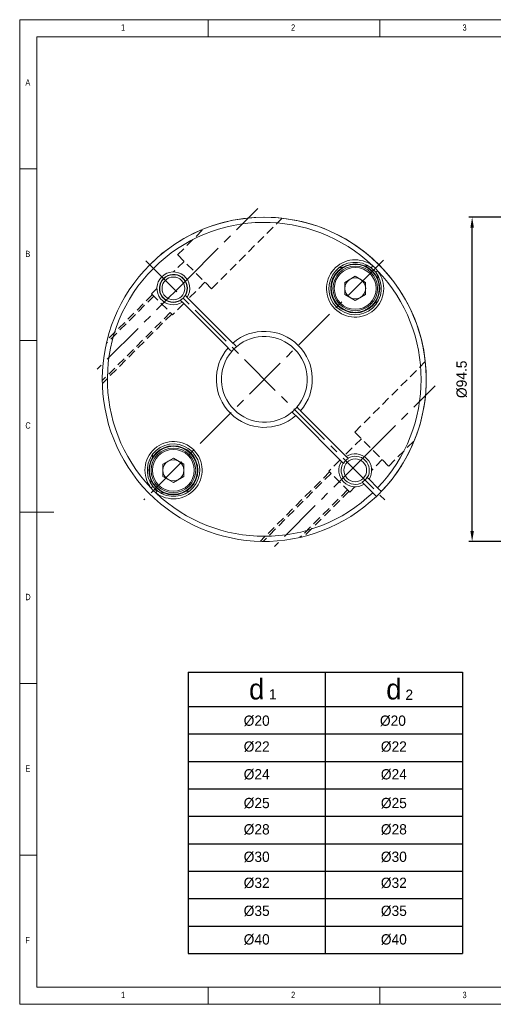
# Model space of a CAD drawing. Header units: millimetres. Extents: x 5 to 415, y 5 to 292.
# Tile 1 of 3: x 5 to 143, y 5 to 292. Entities that reach past the tile are written whole.
import ezdxf

# ---------------------------------------------------------------- set-up
doc = ezdxf.new("R2010")
doc.units = ezdxf.units.MM
doc.header["$LTSCALE"] = 2
doc.header["$PDSIZE"] = -1
doc.linetypes.add('CENTER', pattern=[10.16, 6.35, -1.27, 1.27, -1.27])
doc.linetypes.add('HIDDEN', pattern=[1.905, 1.27, -0.635])
doc.styles.add('SLDTEXTSTYLE0', font='TXT', dxfattribs={"width": 0.75})
doc.dimstyles.new('ISO-25', dxfattribs={"dimtxt": 2.5, "dimasz": 2.5, "dimexe": 1.25, "dimexo": 0.625, "dimtad": 1, "dimtxsty": 'Standard', "dimcen": 2.5, "dimadec": 0, "dimazin": 0, "dimtfac": 1, "dimtmove": 0, "dimatfit": 3, "dimfxl": 0, "dimarcsym": 0})

# ---------------------------------------------------------------- blocks, each defined once
blk = doc.blocks.new('*D6')
at = {"color": 1, "lineweight": -2}
for p, q in [((162.27, 234.42), (135.97, 234.42)), ((136.97, 142.92), (136.97, 231.42)), ((162.27, 139.92), (135.97, 139.92))]:
    blk.add_line(p, q, dxfattribs=at)
at = {"color": 1}
for points in [[(136.47, 231.42), (137.47, 231.42), (136.97, 234.42)], [(136.47, 142.92), (137.47, 142.92), (136.97, 139.92)]]:
    blk.add_solid(points, dxfattribs=at)
at = {"layer": 'Defpoints', "color": 0}
for p in [(136.97, 234.42), (163.27, 234.42), (163.27, 139.92)]:
    blk.add_point(p, dxfattribs=at)
at = {"color": 0, "insert": (133.95, 187.17), "char_height": 3, "attachment_point": 5, "rotation": 90}
blk.add_mtext('%%C94.5', dxfattribs=at)

msp = doc.modelspace()

# ---------------------------------------------------------------- linework, layer by layer
at = {"color": 7, "linetype": 'Continuous', "lineweight": 0}
for p, q in [((415, 292), (5, 292)), ((5, 292), (5, 5)), ((60, 287), (60, 292)), ((110, 292), (110, 287)), ((410, 287), (10, 287)), ((10, 287), (10, 10)), ((10, 248.5), (5, 248.5)), ((5, 198.5), (10, 198.5)), ((5, 148.5), (15, 148.5)), ((5, 98.5), (10, 98.5)), ((10, 48.5), (5, 48.5)), ((10, 10), (227.8, 10)), ((60, 5), (60, 10)), ((110, 10), (110, 5)), ((5, 5), (415, 5))]:
    msp.add_line(p, q, dxfattribs=at)
at = {"color": 1, "linetype": 'CENTER'}
for p, q in [((53.9, 216.4), (74.45, 236.96)), ((41.84, 221.68), (111.48, 152.04)), ((109.76, 220.58), (111.08, 221.9)), ((109.76, 220.58), (41.22, 152.04)), ((53.9, 216.4), (27.62, 190.13)), ((105.59, 164.72), (126.14, 185.27)), ((105.59, 164.72), (79.31, 138.44))]:
    msp.add_line(p, q, dxfattribs=at)
at = {"color": 5, "linetype": 'HIDDEN'}
for p, q in [((60.96, 213.56), (81.53, 234.13)), ((51.06, 223.46), (58.53, 230.93)), ((52.97, 221.55), (49.9, 218.48)), ((60.96, 213.56), (51.06, 223.46)), ((59.05, 215.47), (54.26, 210.68)), ((45.03, 213.62), (43.49, 212.08)), ((44.13, 211.44), (30.26, 197.57)), ((43.71, 211.86), (30.52, 198.68)), ((43.49, 212.08), (49.57, 206)), ((52.84, 209.26), (49.57, 206)), ((48.94, 206.63), (29.1, 186.8)), ((49.36, 206.21), (29.11, 185.96)), ((102.74, 171.78), (123.31, 192.35)), ((104.65, 169.87), (99.86, 165.07)), ((102.74, 171.78), (112.64, 161.88)), ((112.64, 161.88), (120.11, 169.34)), ((98.44, 163.66), (95.18, 160.39)), ((110.73, 163.79), (107.67, 160.72)), ((95.39, 160.18), (75.14, 139.93)), ((95.81, 159.76), (75.98, 139.92)), ((101.26, 154.31), (95.18, 160.39)), ((102.8, 155.85), (101.26, 154.31)), ((100.62, 154.95), (86.75, 141.08)), ((101.05, 154.52), (87.86, 141.34))]:
    msp.add_line(p, q, dxfattribs=at)
at = {"color": 7, "linetype": 'Continuous', "lineweight": 15}
for p, q in [((107.98, 220.22), (107.55, 219.67)), ((108.85, 218.37), (107.55, 219.67)), ((108.85, 218.37), (109.4, 218.8)), ((102.87, 217.2), (99.82, 215.44)), ((99.82, 215.44), (99.82, 211.93)), ((102.87, 217.2), (105.91, 215.44)), ((105.91, 211.93), (105.91, 215.44)), ((52.45, 209.66), (65.77, 196.34)), ((67.18, 197.75), (53.86, 211.07)), ((102.87, 210.17), (99.82, 211.93)), ((105.91, 211.93), (102.87, 210.17)), ((100.25, 164.68), (86.93, 178)), ((85.52, 176.59), (98.84, 163.26)), ((49.83, 164.17), (46.79, 162.41)), ((49.83, 164.17), (52.88, 162.41)), ((100.76, 164.17), (100.25, 164.68)), ((46.79, 162.41), (46.79, 158.89)), ((52.88, 158.89), (52.88, 162.41)), ((98.84, 163.26), (99.35, 162.76)), ((49.83, 157.13), (46.79, 158.89)), ((52.88, 158.89), (49.83, 157.13)), ((106.38, 158.55), (106.31, 158.62)), ((106.89, 158.04), (106.38, 158.55)), ((109.4, 155.53), (106.89, 158.04)), ((43.85, 155.97), (43.29, 155.54)), ((43.85, 155.97), (45.15, 154.66)), ((104.9, 157.21), (104.97, 157.13)), ((104.97, 157.13), (105.48, 156.63)), ((105.48, 156.63), (107.98, 154.12)), ((44.72, 154.11), (45.15, 154.66))]:
    msp.add_line(p, q, dxfattribs=at)
for p, q in [((54.13, 101.82), (134.13, 101.82)), ((54.13, 101.82), (54.13, 19.82)), ((134.13, 101.82), (134.13, 19.82))]:
    msp.add_line(p, q)
at = {"color": 0}
for p, q in [((94.13, 101.82), (94.13, 19.82)), ((54.13, 91.82), (134.13, 91.82)), ((54.13, 83.82), (134.13, 83.82)), ((54.13, 75.82), (134.13, 75.82)), ((54.13, 67.82), (134.13, 67.82)), ((54.13, 59.82), (134.13, 59.82)), ((54.13, 51.82), (134.13, 51.82)), ((54.13, 43.82), (134.13, 43.82)), ((54.13, 35.82), (134.13, 35.82)), ((54.13, 27.82), (134.13, 27.82)), ((54.13, 19.82), (134.13, 19.82))]:
    msp.add_line(p, q, dxfattribs=at)
at = {"color": 7, "linetype": 'Continuous', "lineweight": 15, "flags": 128}
for points in [[(107.98, 220.22), (108.77, 219.58), (109.4, 218.8)], [(51.94, 210.17), (52.14, 209.96), (52.45, 209.66)], [(53.86, 211.07), (53.56, 211.38), (53.35, 211.58)], [(65.77, 196.34), (65.91, 196.2), (66.12, 195.98), (66.44, 195.67), (66.67, 195.43), (66.81, 195.3), (66.83, 195.27)], [(68.25, 196.69), (68.25, 196.69), (68.18, 196.75), (68.01, 196.92), (67.74, 197.19), (67.54, 197.39), (67.19, 197.75), (67.18, 197.75)], [(86.93, 178), (86.87, 178.06), (86.52, 178.41), (86.22, 178.71), (86, 178.94), (85.91, 179.02), (85.87, 179.07)], [(84.45, 177.65), (84.46, 177.65), (84.5, 177.61), (84.65, 177.45), (84.91, 177.2), (85.23, 176.87), (85.52, 176.59)], [(44.72, 154.11), (43.93, 154.75), (43.29, 155.54)], [(110.46, 154.47), (110.46, 154.47), (110.39, 154.54), (110.21, 154.72), (109.94, 154.99), (109.6, 155.33), (109.4, 155.53)], [(107.98, 154.12), (108.32, 153.78), (108.63, 153.47), (108.88, 153.23), (109.02, 153.09), (109.05, 153.06)]]:
    msp.add_lwpolyline(points, dxfattribs=at)
at = {"color": 7, "linetype": 'Continuous', "lineweight": 15}
for centre, radius in [((102.87, 213.68), 7.15), ((102.87, 213.68), 7), ((102.87, 213.68), 6.1), ((49.83, 160.65), 7.15), ((49.83, 160.65), 7), ((49.83, 160.65), 6.1)]:
    msp.add_circle(centre, radius, dxfattribs=at)
at = {"color": 7, "linetype": 'Continuous', "lineweight": 15, "extrusion": (1.22461e-16, -1.47911e-31, -1)}
for centre in [(-102.87, 213.68), (-49.83, 160.65)]:
    msp.add_circle(centre, 6.5, dxfattribs=at)
at = {"color": 7, "linetype": 'Continuous', "lineweight": 15, "extrusion": (7.18284e-17, -3.51282e-17, -1)}
msp.add_circle((-49.83, 213.68), 3.31, dxfattribs=at)
at = {"color": 7, "linetype": 'Continuous', "lineweight": 15, "extrusion": (0, 0, -1)}
msp.add_circle((-102.87, 160.65), 3.31, dxfattribs=at)
at = {"color": 7, "linetype": 'Continuous', "lineweight": 15}
for centre, radius, start, end in [((76.35, 187.17), 47.25, 316.2127, 313.7873), ((76.35, 187.17), 45.75, 46.263, 223.737), ((76.35, 187.17), 47.25, 313.7873, 135), ((102.83, 213.65), 8.35, 51.9364, 38.0636), ((102.83, 213.65), 7.65, 51.9364, 38.0636), ((49.83, 213.68), 4.8, 327.0247, 302.9753), ((76.35, 616.19), 397.02, 273.1624, 273.3016), ((76.35, 616.19), 397.02, 274.2366, 274.2547), ((106.03, 217.28), 3, 74.1799, 94.2547), ((76.35, 187.17), 45.75, 316.2525, 43.737), ((49.83, 213.68), 4.1, 329.117, 300.883), ((49.83, 213.68), 4, 329.4775, 300.5225), ((102.87, 213.68), 3.05, 120, 180), ((102.87, 213.68), 3.05, 60, 120), ((102.87, 213.68), 3.05, 0, 60), ((106.46, 216.85), 3, 355.7453, 15.8201), ((505.37, 187.17), 397.02, 175.7453, 175.7634), ((102.87, 213.68), 3.05, 180, 240), ((102.87, 213.68), 3.05, 300, 0), ((49.83, 213.68), 4, 300.5225, 329.4775), ((102.87, 213.68), 3.05, 240, 300), ((505.37, 187.17), 397.02, 176.6984, 176.8376), ((76.35, 187.17), 14, 319.096, 130.904), ((76.35, 187.17), 12.5, 319.5886, 130.4114), ((76.35, 187.17), 14, 139.096, 310.904), ((76.35, 187.17), 12.5, 139.5886, 310.4114), ((76.35, 187.17), 12.5, 130.4114, 139.5886), ((76.35, 187.17), 12.5, 310.4114, 319.5886), ((49.87, 160.69), 8.35, 231.9364, 218.0636), ((49.87, 160.69), 7.65, 231.9364, 218.0636), ((-352.67, 187.17), 397.02, 356.6984, 356.8376), ((49.83, 160.65), 3.05, 60, 120), ((102.87, 160.65), 4, 120.5225, 149.4775), ((102.87, 160.65), 4.8, 327.0247, 122.9753), ((102.87, 160.65), 4.1, 329.117, 120.883), ((49.83, 160.65), 3.05, 120, 180), ((49.83, 160.65), 3.05, 0, 60), ((102.87, 160.65), 4.8, 147.0247, 302.9753), ((102.87, 160.65), 4.1, 149.117, 300.883), ((49.83, 160.65), 3.05, 180, 240), ((49.83, 160.65), 3.05, 240, 300), ((49.83, 160.65), 3.05, 300, 0), ((102.87, 160.65), 4, 300.5225, 329.4775), ((46.24, 157.49), 3, 175.7453, 195.8201), ((-352.67, 187.17), 397.02, 355.7453, 355.7634), ((46.67, 157.06), 3, 225.4122, 235.8779), ((76.35, 187.17), 45.75, 226.263, 313.7475), ((46.67, 157.06), 3, 254.1799, 274.2547), ((76.35, -241.85), 397.02, 94.2366, 94.2547), ((76.35, -241.85), 397.02, 93.1624, 93.3016)]:
    msp.add_arc(centre, radius, start, end, dxfattribs=at)

# ---------------------------------------------------------------- texts
at = {"color": 7, "linetype": 'Continuous', "lineweight": 0, "char_height": 1.852, "attachment_point": 1, "style": 'SLDTEXTSTYLE0'}
for s, insert in [('{1}', (34.58, 290.65)), ('{2}', (84.17, 290.65)), ('{3}', (134.17, 290.65)), ('{A}', (6.67, 274.65)), ('{B}', (6.67, 224.65)), ('{C}', (6.67, 174.65)), ('{D}', (6.67, 124.65)), ('{E}', (6.67, 74.65)), ('{F}', (6.67, 24.65)), ('{1}', (34.58, 8.65)), ('{2}', (84.17, 8.65)), ('{3}', (134.17, 8.65))]:
    msp.add_mtext(s, dxfattribs=dict(at, insert=insert))
at = {"color": 0}
for s, insert, char_height, width, attachment_point in [('d', (74.13, 96.82), 6, 40, 5), ('d', (114.13, 96.82), 6, 40, 5), ('1', (77.7, 96.85), 3, 9, 1), ('2', (117.51, 96.74), 3, 4.8, 1), ('%%c20', (74.13, 87.62), 3, 40, 5), ('%%c20', (113.86, 87.62), 3, 40, 5), ('%%C22', (74.13, 80.08), 3, 40, 5), ('%%C22', (114.13, 80.08), 3, 40, 5), ('%%C24', (74.13, 71.99), 3, 40, 5), ('%%C24', (114.13, 71.99), 3, 40, 5), ('%%c25', (74.13, 63.62), 3, 40, 5), ('%%c25', (114.13, 63.62), 3, 40, 5), ('%%c28', (74.13, 55.95), 3, 40, 5), ('%%c28', (114.13, 55.95), 3, 40, 5), ('%%c30', (74.13, 47.95), 3, 40, 5), ('%%c30', (114.13, 47.95), 3, 40, 5), ('%%C32', (74.13, 40.36), 3, 40, 5), ('%%C32', (114.13, 40.36), 3, 40, 5), ('%%C35', (74.13, 32.2), 3, 40, 5), ('%%C35', (114.13, 32.2), 3, 40, 5), ('%%C40', (74.13, 23.87), 3, 40, 5), ('%%C40', (114.13, 23.87), 3, 40, 5)]:
    msp.add_mtext(s, dxfattribs=dict(at, insert=insert, char_height=char_height, width=width, attachment_point=attachment_point))

# ---------------------------------------------------------------- dimensions: what is measured, and where the dimension line sits
dim = msp.add_linear_dim(base=(136.97, 234.42), p1=(163.27, 139.92), p2=(163.27, 234.42), angle=90, text='%%C94.5', dimstyle='ISO-25', override={"dimtxt": 3, "dimasz": 3, "dimexe": 1, "dimexo": 1, "dimgap": 1.524, "dimdec": 0, "dimzin": 0, "dimclrd": 1, "dimclre": 1, "dimtdec": 0, "dimtzin": 0})
dim.commit()
dim.dimension.update_dxf_attribs({"geometry": '*D6', "text_midpoint": (133.95, 187.17)})

doc.saveas('drawing.dxf')
